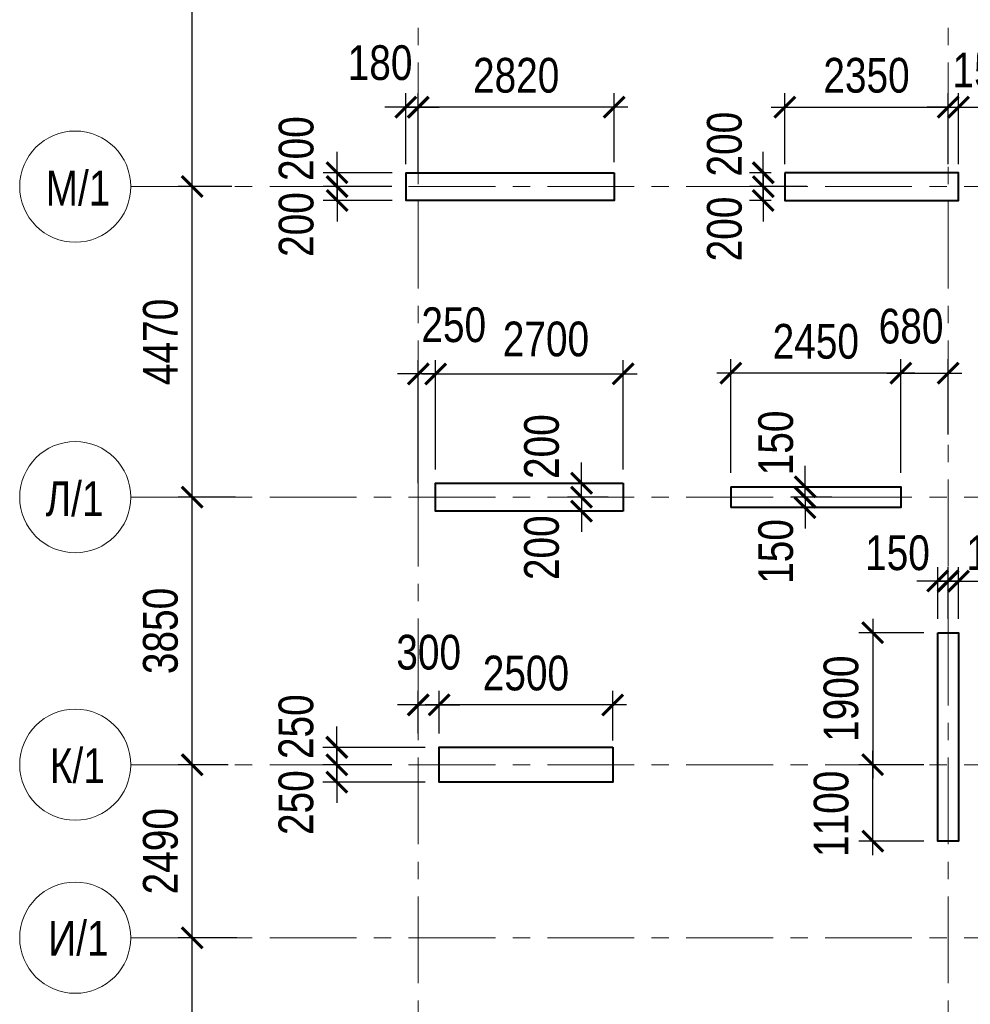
# Model space of a CAD drawing. Header units: inches. Extents: x -7172153 to -7050982, y 6177127 to 6261127.
# Tile 8 of 15: x -7157162 to -7143472, y 6231900 to 6246070. Entities that reach past the tile are written whole.
import ezdxf

# ---------------------------------------------------------------- set-up
doc = ezdxf.new("R2010")
doc.units = ezdxf.units.IN
doc.header["$LTSCALE"] = 1000
doc.header["$MEASUREMENT"] = 0
doc.linetypes.add('CENTER', pattern=[2, 1.25, -0.25, 0.25, -0.25])
for name, color, linetype, lineweight in [('СК-040-С(тены)', 12, 'Continuous', 40), ('СК-043-С-ПИЛОНЫ', 5, 'Continuous', 40), ('СК-100-О(си)', 7, 'CENTER', 15), ('СК-110-О-РАЗМЕРЫ', 7, 'Continuous', 15), ('СК-400-Т(екст)', 7, 'Continuous', 20)]:
    doc.layers.add(name, color=color, linetype=linetype, lineweight=lineweight)
doc.styles.add('RUSS', font='arial.ttf', dxfattribs={"width": 0.8})
doc.dimstyles.new('100-200', dxfattribs={"dimscale": 0, "dimtxt": 500, "dimasz": 300, "dimexe": 200, "dimexo": 200, "dimgap": 200, "dimtad": 1, "dimdec": 0, "dimzin": 0, "dimdsep": 46, "dimtxsty": 'RUSS', "dimblk": 'ARCHTICK', "dimcen": 0.096, "dimdle": 200, "dimclrd": 7, "dimclre": 7, "dimclrt": 256, "dimadec": 0, "dimazin": 0, "dimtfac": 1, "dimtdec": 0, "dimtmove": 2, "dimatfit": 3, "dimldrblk": 'OBLIQUE', "dimfxl": 1, "dimtolj": 1, "dimtzin": 0, "dimarcsym": 0})

# ---------------------------------------------------------------- blocks, each defined once
blk = doc.blocks.new('_ArchTick')
at = {"color": 0, "linetype": 'ByBlock', "const_width": 0.15}
blk.add_lwpolyline([(-0.5, -0.5), (0.5, 0.5)], dxfattribs=at)
blk = doc.blocks.new('*D21')
at = {"layer": 'Defpoints', "color": 0, "transparency": 16777216}
for p in [(-7154678, 6239198), (-7153854, 6239198), (-7154290, 6235348)]:
    blk.add_point(p, dxfattribs=at)
at = {"layer": 'СК-110-О-РАЗМЕРЫ', "color": 7, "lineweight": -2, "transparency": 16777216}
for p, q in [((-7154678, 6235148), (-7154678, 6239398)), ((-7154054, 6239198), (-7154878, 6239198)), ((-7154490, 6235348), (-7154878, 6235348))]:
    blk.add_line(p, q, dxfattribs=at)
at = {"layer": 'СК-110-О-РАЗМЕРЫ', "color": 7, "lineweight": -2, "transparency": 16777216, "xscale": 300, "yscale": 300, "zscale": 300}
for p, rotation in [((-7154678, 6239198), 90), ((-7154678, 6235348), 270)]:
    blk.add_blockref('_ArchTick', p, dxfattribs=dict(at, rotation=rotation))
at = {"layer": 'СК-110-О-РАЗМЕРЫ', "transparency": 16777216, "insert": (-7155133, 6237273), "char_height": 500, "attachment_point": 5, "rotation": 90, "style": 'RUSS'}
blk.add_mtext('\\A1;3850', dxfattribs=at)
blk = doc.blocks.new('_Oblique')
at = {"color": 0, "linetype": 'ByBlock', "lineweight": -2}
blk.add_line((-0.5, -0.5), (0.5, 0.5), dxfattribs=at)
blk = doc.blocks.new('*D22')
at = {"layer": 'Defpoints', "color": 0, "transparency": 16777216}
for p in [(-7154678, 6243668), (-7153908, 6243668), (-7154236, 6239198)]:
    blk.add_point(p, dxfattribs=at)
at = {"layer": 'СК-110-О-РАЗМЕРЫ', "color": 7, "lineweight": -2, "transparency": 16777216}
for p, q in [((-7154678, 6238998), (-7154678, 6243868)), ((-7154108, 6243668), (-7154878, 6243668)), ((-7154436, 6239198), (-7154878, 6239198))]:
    blk.add_line(p, q, dxfattribs=at)
at = {"layer": 'СК-110-О-РАЗМЕРЫ', "color": 7, "lineweight": -2, "transparency": 16777216, "xscale": 300, "yscale": 300, "zscale": 300}
for p, rotation in [((-7154678, 6243668), 90), ((-7154678, 6239198), 270)]:
    blk.add_blockref('_ArchTick', p, dxfattribs=dict(at, rotation=rotation))
at = {"layer": 'СК-110-О-РАЗМЕРЫ', "transparency": 16777216, "insert": (-7155133, 6241433), "char_height": 500, "attachment_point": 5, "rotation": 90, "style": 'RUSS'}
blk.add_mtext('\\A1;4470', dxfattribs=at)
blk = doc.blocks.new('*D23')
at = {"layer": 'Defpoints', "color": 0, "transparency": 16777216}
for p in [(-7154678, 6250368), (-7153984, 6250368), (-7154210, 6243668)]:
    blk.add_point(p, dxfattribs=at)
at = {"layer": 'СК-110-О-РАЗМЕРЫ', "color": 7, "lineweight": -2, "transparency": 16777216}
for p, q in [((-7154678, 6243468), (-7154678, 6250568)), ((-7154184, 6250368), (-7154878, 6250368)), ((-7154410, 6243668), (-7154878, 6243668))]:
    blk.add_line(p, q, dxfattribs=at)
at = {"layer": 'СК-110-О-РАЗМЕРЫ', "color": 7, "lineweight": -2, "transparency": 16777216, "xscale": 300, "yscale": 300, "zscale": 300}
for p, rotation in [((-7154678, 6250368), 90), ((-7154678, 6243668), 270)]:
    blk.add_blockref('_ArchTick', p, dxfattribs=dict(at, rotation=rotation))
at = {"layer": 'СК-110-О-РАЗМЕРЫ', "transparency": 16777216, "insert": (-7155133, 6247018), "char_height": 500, "attachment_point": 5, "rotation": 90, "style": 'RUSS'}
blk.add_mtext('\\A1;6700', dxfattribs=at)
blk = doc.blocks.new('*D15')
at = {"layer": 'Defpoints', "color": 0, "transparency": 16777216}
for p in [(-7154678, 6235348), (-7153962, 6235348), (-7154244, 6232858)]:
    blk.add_point(p, dxfattribs=at)
at = {"layer": 'СК-110-О-РАЗМЕРЫ', "color": 7, "lineweight": -2, "transparency": 16777216}
for p, q in [((-7154678, 6232658), (-7154678, 6235548)), ((-7154162, 6235348), (-7154878, 6235348)), ((-7154444, 6232858), (-7154878, 6232858))]:
    blk.add_line(p, q, dxfattribs=at)
at = {"layer": 'СК-110-О-РАЗМЕРЫ', "color": 7, "lineweight": -2, "transparency": 16777216, "xscale": 300, "yscale": 300, "zscale": 300}
for p, rotation in [((-7154678, 6235348), 90), ((-7154678, 6232858), 270)]:
    blk.add_blockref('_ArchTick', p, dxfattribs=dict(at, rotation=rotation))
at = {"layer": 'СК-110-О-РАЗМЕРЫ', "transparency": 16777216, "insert": (-7155133, 6234103), "char_height": 500, "attachment_point": 5, "rotation": 90, "style": 'RUSS'}
blk.add_mtext('\\A1;2490', dxfattribs=at)
blk = doc.blocks.new('*D17')
at = {"layer": 'Defpoints', "color": 0, "transparency": 16777216}
for p in [(-7154678, 6232858), (-7153833, 6232858), (-7154412, 6227738)]:
    blk.add_point(p, dxfattribs=at)
at = {"layer": 'СК-110-О-РАЗМЕРЫ', "color": 7, "lineweight": -2, "transparency": 16777216}
for p, q in [((-7154678, 6227538), (-7154678, 6233058)), ((-7154033, 6232858), (-7154878, 6232858)), ((-7154612, 6227738), (-7154878, 6227738))]:
    blk.add_line(p, q, dxfattribs=at)
at = {"layer": 'СК-110-О-РАЗМЕРЫ', "color": 7, "lineweight": -2, "transparency": 16777216, "xscale": 300, "yscale": 300, "zscale": 300}
for p, rotation in [((-7154678, 6232858), 90), ((-7154678, 6227738), 270)]:
    blk.add_blockref('_ArchTick', p, dxfattribs=dict(at, rotation=rotation))
at = {"layer": 'СК-110-О-РАЗМЕРЫ', "transparency": 16777216, "insert": (-7155133, 6230298), "char_height": 500, "attachment_point": 5, "rotation": 90, "style": 'RUSS'}
blk.add_mtext('\\A1;5120', dxfattribs=at)
blk = doc.blocks.new('*D34')
at = {"layer": 'Defpoints', "color": 0, "transparency": 16777216}
for p in [(-7145268, 6239198), (-7145852, 6239048), (-7145268, 6239048)]:
    blk.add_point(p, dxfattribs=at)
at = {"layer": 'СК-400-Т(екст)', "color": 7, "lineweight": -2, "transparency": 16777216}
for p, q in [((-7145852, 6239198), (-7145852, 6239498)), ((-7145468, 6239198), (-7146052, 6239198)), ((-7145852, 6239198), (-7145852, 6239048)), ((-7145468, 6239048), (-7146052, 6239048)), ((-7145852, 6239048), (-7145852, 6238748))]:
    blk.add_line(p, q, dxfattribs=at)
at = {"layer": 'СК-400-Т(екст)', "color": 7, "lineweight": -2, "transparency": 16777216, "xscale": 300, "yscale": 300, "zscale": 300}
for p, rotation in [((-7145852, 6239198), 270), ((-7145852, 6239048), 90)]:
    blk.add_blockref('_ArchTick', p, dxfattribs=dict(at, rotation=rotation))
at = {"layer": 'СК-400-Т(екст)', "transparency": 16777216, "insert": (-7146272, 6238417), "char_height": 500, "attachment_point": 5, "rotation": 90, "style": 'RUSS'}
blk.add_mtext('\\A1;150', dxfattribs=at)
blk = doc.blocks.new('*D35')
at = {"layer": 'Defpoints', "color": 0, "transparency": 16777216}
for p in [(-7143792, 6240983), (-7144472, 6240052), (-7143792, 6239902)]:
    blk.add_point(p, dxfattribs=at)
at = {"layer": 'СК-110-О-РАЗМЕРЫ', "color": 7, "lineweight": -2, "transparency": 16777216}
for p, q in [((-7144472, 6240252), (-7144472, 6241183)), ((-7143792, 6240102), (-7143792, 6241183)), ((-7144672, 6240983), (-7143592, 6240983))]:
    blk.add_line(p, q, dxfattribs=at)
at = {"layer": 'СК-110-О-РАЗМЕРЫ', "color": 7, "lineweight": -2, "transparency": 16777216, "xscale": 300, "yscale": 300, "zscale": 300, "rotation": 180}
blk.add_blockref('_ArchTick', (-7144472, 6240983), dxfattribs=at)
at = {"layer": 'СК-110-О-РАЗМЕРЫ', "color": 7, "lineweight": -2, "transparency": 16777216, "xscale": 300, "yscale": 300, "zscale": 300}
blk.add_blockref('_ArchTick', (-7143792, 6240983), dxfattribs=at)
at = {"layer": 'СК-110-О-РАЗМЕРЫ', "transparency": 16777216, "insert": (-7144325, 6241657), "char_height": 500, "attachment_point": 5, "style": 'RUSS'}
blk.add_mtext('\\A1;680', dxfattribs=at)
blk = doc.blocks.new('*D36')
at = {"layer": 'Defpoints', "color": 0, "transparency": 16777216}
for p in [(-7145852, 6239348), (-7145268, 6239348), (-7145268, 6239198)]:
    blk.add_point(p, dxfattribs=at)
at = {"layer": 'СК-400-Т(екст)', "color": 7, "lineweight": -2, "transparency": 16777216}
for p, q in [((-7145852, 6239348), (-7145852, 6239648)), ((-7145468, 6239348), (-7146052, 6239348)), ((-7145852, 6239198), (-7145852, 6239348)), ((-7145468, 6239198), (-7146052, 6239198)), ((-7145852, 6239198), (-7145852, 6238898))]:
    blk.add_line(p, q, dxfattribs=at)
at = {"layer": 'СК-400-Т(екст)', "color": 7, "lineweight": -2, "transparency": 16777216, "xscale": 300, "yscale": 300, "zscale": 300}
for p, rotation in [((-7145852, 6239348), 270), ((-7145852, 6239198), 90)]:
    blk.add_blockref('_ArchTick', p, dxfattribs=dict(at, rotation=rotation))
at = {"layer": 'СК-400-Т(екст)', "transparency": 16777216, "insert": (-7146272, 6239979), "char_height": 500, "attachment_point": 5, "rotation": 90, "style": 'RUSS'}
blk.add_mtext('\\A1;150', dxfattribs=at)
blk = doc.blocks.new('*D37')
at = {"layer": 'Defpoints', "color": 0, "transparency": 16777216}
for p in [(-7143792, 6244812), (-7143792, 6244812), (-7146142, 6243793)]:
    blk.add_point(p, dxfattribs=at)
at = {"layer": 'СК-110-О-РАЗМЕРЫ', "color": 7, "lineweight": -2, "transparency": 16777216}
for p, q in [((-7146142, 6243993), (-7146142, 6245012)), ((-7146342, 6244812), (-7143592, 6244812))]:
    blk.add_line(p, q, dxfattribs=at)
at = {"layer": 'СК-110-О-РАЗМЕРЫ', "color": 7, "lineweight": -2, "transparency": 16777216, "xscale": 300, "yscale": 300, "zscale": 300, "rotation": 180}
blk.add_blockref('_ArchTick', (-7146142, 6244812), dxfattribs=at)
at = {"layer": 'СК-110-О-РАЗМЕРЫ', "color": 7, "lineweight": -2, "transparency": 16777216, "xscale": 300, "yscale": 300, "zscale": 300}
blk.add_blockref('_ArchTick', (-7143792, 6244812), dxfattribs=at)
at = {"layer": 'СК-110-О-РАЗМЕРЫ', "transparency": 16777216, "insert": (-7144967, 6245267), "char_height": 500, "attachment_point": 5, "style": 'RUSS'}
blk.add_mtext('\\A1;2350', dxfattribs=at)
blk = doc.blocks.new('*D38')
at = {"layer": 'Defpoints', "color": 0, "transparency": 16777216}
for p in [(-7143642, 6244811), (-7143792, 6243793), (-7143642, 6243793)]:
    blk.add_point(p, dxfattribs=at)
at = {"layer": 'СК-110-О-РАЗМЕРЫ', "color": 7, "lineweight": -2, "transparency": 16777216}
for p, q in [((-7143792, 6243993), (-7143792, 6245011)), ((-7143642, 6243993), (-7143642, 6245011)), ((-7143792, 6244811), (-7144092, 6244811)), ((-7143792, 6244811), (-7143642, 6244811)), ((-7143642, 6244811), (-7143342, 6244811))]:
    blk.add_line(p, q, dxfattribs=at)
at = {"layer": 'СК-110-О-РАЗМЕРЫ', "color": 7, "lineweight": -2, "transparency": 16777216, "xscale": 300, "yscale": 300, "zscale": 300}
blk.add_blockref('_ArchTick', (-7143792, 6244811), dxfattribs=at)
at = {"layer": 'СК-110-О-РАЗМЕРЫ', "color": 7, "lineweight": -2, "transparency": 16777216, "xscale": 300, "yscale": 300, "zscale": 300, "rotation": 180}
blk.add_blockref('_ArchTick', (-7143642, 6244811), dxfattribs=at)
at = {"layer": 'СК-110-О-РАЗМЕРЫ', "transparency": 16777216, "insert": (-7143263, 6245341), "char_height": 500, "attachment_point": 5, "style": 'RUSS'}
blk.add_mtext('\\A1;150', dxfattribs=at)
blk = doc.blocks.new('*D39')
at = {"layer": 'Defpoints', "color": 0, "transparency": 16777216}
for p in [(-7146142, 6243868), (-7146454, 6243668), (-7145627, 6243668)]:
    blk.add_point(p, dxfattribs=at)
at = {"layer": 'СК-110-О-РАЗМЕРЫ', "color": 7, "lineweight": -2, "transparency": 16777216}
for p, q in [((-7146454, 6243868), (-7146454, 6244168)), ((-7146342, 6243868), (-7146654, 6243868)), ((-7146454, 6243868), (-7146454, 6243668)), ((-7145827, 6243668), (-7146654, 6243668)), ((-7146454, 6243668), (-7146454, 6243368))]:
    blk.add_line(p, q, dxfattribs=at)
at = {"layer": 'СК-110-О-РАЗМЕРЫ', "color": 7, "lineweight": -2, "transparency": 16777216, "xscale": 300, "yscale": 300, "zscale": 300}
for p, rotation in [((-7146454, 6243868), 270), ((-7146454, 6243668), 90)]:
    blk.add_blockref('_ArchTick', p, dxfattribs=dict(at, rotation=rotation))
at = {"layer": 'СК-110-О-РАЗМЕРЫ', "transparency": 16777216, "insert": (-7147011, 6244279), "char_height": 500, "attachment_point": 5, "rotation": 90, "style": 'RUSS'}
blk.add_mtext('\\A1;200', dxfattribs=at)
blk = doc.blocks.new('*D40')
at = {"layer": 'Defpoints', "color": 0, "transparency": 16777216}
for p in [(-7146454, 6243668), (-7145627, 6243668), (-7146142, 6243468)]:
    blk.add_point(p, dxfattribs=at)
at = {"layer": 'СК-110-О-РАЗМЕРЫ', "color": 7, "lineweight": -2, "transparency": 16777216}
for p, q in [((-7146454, 6243668), (-7146454, 6243968)), ((-7145827, 6243668), (-7146654, 6243668)), ((-7146454, 6243468), (-7146454, 6243668)), ((-7146342, 6243468), (-7146654, 6243468)), ((-7146454, 6243468), (-7146454, 6243168))]:
    blk.add_line(p, q, dxfattribs=at)
at = {"layer": 'СК-110-О-РАЗМЕРЫ', "color": 7, "lineweight": -2, "transparency": 16777216, "xscale": 300, "yscale": 300, "zscale": 300}
for p, rotation in [((-7146454, 6243668), 270), ((-7146454, 6243468), 90)]:
    blk.add_blockref('_ArchTick', p, dxfattribs=dict(at, rotation=rotation))
at = {"layer": 'СК-110-О-РАЗМЕРЫ', "transparency": 16777216, "insert": (-7147011, 6243058), "char_height": 500, "attachment_point": 5, "rotation": 90, "style": 'RUSS'}
blk.add_mtext('\\A1;200', dxfattribs=at)
blk = doc.blocks.new('*D41')
at = {"layer": 'Defpoints', "color": 0, "transparency": 16777216}
for p in [(-7143942, 6237248), (-7144877, 6235348), (-7143942, 6235348)]:
    blk.add_point(p, dxfattribs=at)
at = {"layer": 'СК-110-О-РАЗМЕРЫ', "color": 7, "lineweight": -2, "transparency": 16777216}
for p, q in [((-7144877, 6237448), (-7144877, 6235148)), ((-7144142, 6237248), (-7145077, 6237248)), ((-7144142, 6235348), (-7145077, 6235348))]:
    blk.add_line(p, q, dxfattribs=at)
at = {"layer": 'СК-110-О-РАЗМЕРЫ', "color": 7, "lineweight": -2, "transparency": 16777216, "xscale": 300, "yscale": 300, "zscale": 300}
for p, rotation in [((-7144877, 6237248), 90), ((-7144877, 6235348), 270)]:
    blk.add_blockref('_ArchTick', p, dxfattribs=dict(at, rotation=rotation))
at = {"layer": 'СК-110-О-РАЗМЕРЫ', "transparency": 16777216, "insert": (-7145332, 6236298), "char_height": 500, "attachment_point": 5, "rotation": 90, "style": 'RUSS'}
blk.add_mtext('\\A1;1900', dxfattribs=at)
blk = doc.blocks.new('*D42')
at = {"layer": 'Defpoints', "color": 0, "transparency": 16777216}
for p in [(-7144877, 6235348), (-7143942, 6235348), (-7143942, 6234248)]:
    blk.add_point(p, dxfattribs=at)
at = {"layer": 'СК-110-О-РАЗМЕРЫ', "color": 7, "lineweight": -2, "transparency": 16777216}
for p, q in [((-7144877, 6234048), (-7144877, 6235548)), ((-7144142, 6235348), (-7145077, 6235348)), ((-7144142, 6234248), (-7145077, 6234248))]:
    blk.add_line(p, q, dxfattribs=at)
at = {"layer": 'СК-110-О-РАЗМЕРЫ', "color": 7, "lineweight": -2, "transparency": 16777216, "xscale": 300, "yscale": 300, "zscale": 300}
for p, rotation in [((-7144877, 6235348), 90), ((-7144877, 6234248), 270)]:
    blk.add_blockref('_ArchTick', p, dxfattribs=dict(at, rotation=rotation))
at = {"layer": 'СК-110-О-РАЗМЕРЫ', "transparency": 16777216, "insert": (-7145474, 6234641), "char_height": 500, "attachment_point": 5, "rotation": 90, "style": 'RUSS'}
blk.add_mtext('\\A1;1100', dxfattribs=at)
blk = doc.blocks.new('*D55')
at = {"layer": 'Defpoints', "color": 0, "transparency": 16777216}
for p in [(-7151122, 6236209), (-7151122, 6235598), (-7148622, 6235498)]:
    blk.add_point(p, dxfattribs=at)
at = {"layer": 'СК-110-О-РАЗМЕРЫ', "color": 7, "lineweight": -2, "transparency": 16777216}
for p, q in [((-7151122, 6235798), (-7151122, 6236409)), ((-7148622, 6235698), (-7148622, 6236409)), ((-7148422, 6236209), (-7151322, 6236209))]:
    blk.add_line(p, q, dxfattribs=at)
at = {"layer": 'СК-110-О-РАЗМЕРЫ', "color": 7, "lineweight": -2, "transparency": 16777216, "xscale": 300, "yscale": 300, "zscale": 300, "rotation": 180}
blk.add_blockref('_ArchTick', (-7151122, 6236209), dxfattribs=at)
at = {"layer": 'СК-110-О-РАЗМЕРЫ', "color": 7, "lineweight": -2, "transparency": 16777216, "xscale": 300, "yscale": 300, "zscale": 300}
blk.add_blockref('_ArchTick', (-7148622, 6236209), dxfattribs=at)
at = {"layer": 'СК-110-О-РАЗМЕРЫ', "transparency": 16777216, "insert": (-7149872, 6236664), "char_height": 500, "attachment_point": 5, "style": 'RUSS'}
blk.add_mtext('\\A1;2500', dxfattribs=at)
blk = doc.blocks.new('*D83')
at = {"layer": 'Defpoints', "color": 0, "transparency": 16777216}
for p in [(-7151122, 6235598), (-7152595, 6235348), (-7151602, 6235348)]:
    blk.add_point(p, dxfattribs=at)
at = {"layer": 'СК-110-О-РАЗМЕРЫ', "color": 7, "lineweight": -2, "transparency": 16777216}
for p, q in [((-7152595, 6235598), (-7152595, 6235898)), ((-7151322, 6235598), (-7152795, 6235598)), ((-7152595, 6235598), (-7152595, 6235348)), ((-7151802, 6235348), (-7152795, 6235348)), ((-7152595, 6235348), (-7152595, 6235048))]:
    blk.add_line(p, q, dxfattribs=at)
at = {"layer": 'СК-110-О-РАЗМЕРЫ', "color": 7, "lineweight": -2, "transparency": 16777216, "xscale": 300, "yscale": 300, "zscale": 300}
for p, rotation in [((-7152595, 6235598), 270), ((-7152595, 6235348), 90)]:
    blk.add_blockref('_ArchTick', p, dxfattribs=dict(at, rotation=rotation))
at = {"layer": 'СК-110-О-РАЗМЕРЫ', "transparency": 16777216, "insert": (-7153181, 6235895), "char_height": 500, "attachment_point": 5, "rotation": 90, "style": 'RUSS'}
blk.add_mtext('\\A1;250', dxfattribs=at)
blk = doc.blocks.new('*D84')
at = {"layer": 'Defpoints', "color": 0, "transparency": 16777216}
for p in [(-7152595, 6235348), (-7151602, 6235348), (-7151121, 6235098)]:
    blk.add_point(p, dxfattribs=at)
at = {"layer": 'СК-110-О-РАЗМЕРЫ', "color": 7, "lineweight": -2, "transparency": 16777216}
for p, q in [((-7152595, 6235348), (-7152595, 6235648)), ((-7151802, 6235348), (-7152795, 6235348)), ((-7152595, 6235098), (-7152595, 6235348)), ((-7151321, 6235098), (-7152795, 6235098)), ((-7152595, 6235098), (-7152595, 6234798))]:
    blk.add_line(p, q, dxfattribs=at)
at = {"layer": 'СК-110-О-РАЗМЕРЫ', "color": 7, "lineweight": -2, "transparency": 16777216, "xscale": 300, "yscale": 300, "zscale": 300}
for p, rotation in [((-7152595, 6235348), 270), ((-7152595, 6235098), 90)]:
    blk.add_blockref('_ArchTick', p, dxfattribs=dict(at, rotation=rotation))
at = {"layer": 'СК-110-О-РАЗМЕРЫ', "transparency": 16777216, "insert": (-7153181, 6234802), "char_height": 500, "attachment_point": 5, "rotation": 90, "style": 'RUSS'}
blk.add_mtext('\\A1;250', dxfattribs=at)
blk = doc.blocks.new('*D85')
at = {"layer": 'Defpoints', "color": 0, "transparency": 16777216}
for p in [(-7151422, 6240972), (-7151172, 6239398), (-7151422, 6239198)]:
    blk.add_point(p, dxfattribs=at)
at = {"layer": 'СК-110-О-РАЗМЕРЫ', "color": 7, "lineweight": -2, "transparency": 16777216}
for p, q in [((-7151422, 6239398), (-7151422, 6241172)), ((-7151172, 6239598), (-7151172, 6241172)), ((-7151422, 6240972), (-7151722, 6240972)), ((-7151172, 6240972), (-7151422, 6240972)), ((-7151172, 6240972), (-7150872, 6240972))]:
    blk.add_line(p, q, dxfattribs=at)
at = {"layer": 'СК-110-О-РАЗМЕРЫ', "color": 7, "lineweight": -2, "transparency": 16777216, "xscale": 300, "yscale": 300, "zscale": 300}
blk.add_blockref('_ArchTick', (-7151422, 6240972), dxfattribs=at)
at = {"layer": 'СК-110-О-РАЗМЕРЫ', "color": 7, "lineweight": -2, "transparency": 16777216, "xscale": 300, "yscale": 300, "zscale": 300, "rotation": 180}
blk.add_blockref('_ArchTick', (-7151172, 6240972), dxfattribs=at)
at = {"layer": 'СК-110-О-РАЗМЕРЫ', "transparency": 16777216, "insert": (-7150911, 6241677), "char_height": 500, "attachment_point": 5, "style": 'RUSS'}
blk.add_mtext('\\A1;250', dxfattribs=at)
blk = doc.blocks.new('*D86')
at = {"layer": 'Defpoints', "color": 0, "transparency": 16777216}
for p in [(-7151599, 6243868), (-7152591, 6243668), (-7151602, 6243668)]:
    blk.add_point(p, dxfattribs=at)
at = {"layer": 'СК-110-О-РАЗМЕРЫ', "color": 7, "lineweight": -2, "transparency": 16777216}
for p, q in [((-7152591, 6243868), (-7152591, 6244168)), ((-7151799, 6243868), (-7152791, 6243868)), ((-7152591, 6243868), (-7152591, 6243668)), ((-7151802, 6243668), (-7152791, 6243668)), ((-7152591, 6243668), (-7152591, 6243368))]:
    blk.add_line(p, q, dxfattribs=at)
at = {"layer": 'СК-110-О-РАЗМЕРЫ', "color": 7, "lineweight": -2, "transparency": 16777216, "xscale": 300, "yscale": 300, "zscale": 300}
for p, rotation in [((-7152591, 6243868), 270), ((-7152591, 6243668), 90)]:
    blk.add_blockref('_ArchTick', p, dxfattribs=dict(at, rotation=rotation))
at = {"layer": 'СК-110-О-РАЗМЕРЫ', "transparency": 16777216, "insert": (-7153178, 6244215), "char_height": 500, "attachment_point": 5, "rotation": 90, "style": 'RUSS'}
blk.add_mtext('\\A1;200', dxfattribs=at)
blk = doc.blocks.new('*D87')
at = {"layer": 'Defpoints', "color": 0, "transparency": 16777216}
for p in [(-7152591, 6243668), (-7151602, 6243668), (-7151597, 6243468)]:
    blk.add_point(p, dxfattribs=at)
at = {"layer": 'СК-110-О-РАЗМЕРЫ', "color": 7, "lineweight": -2, "transparency": 16777216}
for p, q in [((-7152591, 6243668), (-7152591, 6243968)), ((-7151802, 6243668), (-7152791, 6243668)), ((-7152591, 6243468), (-7152591, 6243668)), ((-7151797, 6243468), (-7152791, 6243468)), ((-7152591, 6243468), (-7152591, 6243168))]:
    blk.add_line(p, q, dxfattribs=at)
at = {"layer": 'СК-110-О-РАЗМЕРЫ', "color": 7, "lineweight": -2, "transparency": 16777216, "xscale": 300, "yscale": 300, "zscale": 300}
for p, rotation in [((-7152591, 6243668), 270), ((-7152591, 6243468), 90)]:
    blk.add_blockref('_ArchTick', p, dxfattribs=dict(at, rotation=rotation))
at = {"layer": 'СК-110-О-РАЗМЕРЫ', "transparency": 16777216, "insert": (-7153178, 6243122), "char_height": 500, "attachment_point": 5, "rotation": 90, "style": 'RUSS'}
blk.add_mtext('\\A1;200', dxfattribs=at)
blk = doc.blocks.new('*D88')
at = {"layer": 'Defpoints', "color": 0, "transparency": 16777216}
for p in [(-7151422, 6244811), (-7148602, 6243818), (-7151422, 6243668)]:
    blk.add_point(p, dxfattribs=at)
at = {"layer": 'СК-110-О-РАЗМЕРЫ', "color": 7, "lineweight": -2, "transparency": 16777216}
for p, q in [((-7151422, 6243868), (-7151422, 6245011)), ((-7148602, 6244018), (-7148602, 6245011)), ((-7148402, 6244811), (-7151622, 6244811))]:
    blk.add_line(p, q, dxfattribs=at)
at = {"layer": 'СК-110-О-РАЗМЕРЫ', "color": 7, "lineweight": -2, "transparency": 16777216, "xscale": 300, "yscale": 300, "zscale": 300, "rotation": 180}
blk.add_blockref('_ArchTick', (-7151422, 6244811), dxfattribs=at)
at = {"layer": 'СК-110-О-РАЗМЕРЫ', "color": 7, "lineweight": -2, "transparency": 16777216, "xscale": 300, "yscale": 300, "zscale": 300}
blk.add_blockref('_ArchTick', (-7148602, 6244811), dxfattribs=at)
at = {"layer": 'СК-110-О-РАЗМЕРЫ', "transparency": 16777216, "insert": (-7150012, 6245267), "char_height": 500, "attachment_point": 5, "style": 'RUSS'}
blk.add_mtext('\\A1;2820', dxfattribs=at)
blk = doc.blocks.new('*D89')
at = {"layer": 'Defpoints', "color": 0, "transparency": 16777216}
for p in [(-7151422, 6244811), (-7151602, 6243793), (-7151422, 6243668)]:
    blk.add_point(p, dxfattribs=at)
at = {"layer": 'СК-110-О-РАЗМЕРЫ', "color": 7, "lineweight": -2, "transparency": 16777216}
for p, q in [((-7151602, 6243993), (-7151602, 6245011)), ((-7151422, 6243868), (-7151422, 6245011)), ((-7151602, 6244811), (-7151902, 6244811)), ((-7151602, 6244811), (-7151422, 6244811)), ((-7151422, 6244811), (-7151122, 6244811))]:
    blk.add_line(p, q, dxfattribs=at)
at = {"layer": 'СК-110-О-РАЗМЕРЫ', "color": 7, "lineweight": -2, "transparency": 16777216, "xscale": 300, "yscale": 300, "zscale": 300}
blk.add_blockref('_ArchTick', (-7151602, 6244811), dxfattribs=at)
at = {"layer": 'СК-110-О-РАЗМЕРЫ', "color": 7, "lineweight": -2, "transparency": 16777216, "xscale": 300, "yscale": 300, "zscale": 300, "rotation": 180}
blk.add_blockref('_ArchTick', (-7151422, 6244811), dxfattribs=at)
at = {"layer": 'СК-110-О-РАЗМЕРЫ', "transparency": 16777216, "insert": (-7151972, 6245449), "char_height": 500, "attachment_point": 5, "style": 'RUSS'}
blk.add_mtext('\\A1;180', dxfattribs=at)
blk = doc.blocks.new('*D90')
at = {"layer": 'Defpoints', "color": 0, "transparency": 16777216}
for p in [(-7143792, 6237991), (-7143942, 6237248), (-7143792, 6237248)]:
    blk.add_point(p, dxfattribs=at)
at = {"layer": 'СК-110-О-РАЗМЕРЫ', "color": 7, "lineweight": -2, "transparency": 16777216}
for p, q in [((-7143942, 6237448), (-7143942, 6238191)), ((-7143792, 6237448), (-7143792, 6238191)), ((-7143942, 6237991), (-7144242, 6237991)), ((-7143942, 6237991), (-7143792, 6237991)), ((-7143792, 6237991), (-7143492, 6237991))]:
    blk.add_line(p, q, dxfattribs=at)
at = {"layer": 'СК-110-О-РАЗМЕРЫ', "color": 7, "lineweight": -2, "transparency": 16777216, "xscale": 300, "yscale": 300, "zscale": 300}
blk.add_blockref('_ArchTick', (-7143942, 6237991), dxfattribs=at)
at = {"layer": 'СК-110-О-РАЗМЕРЫ', "color": 7, "lineweight": -2, "transparency": 16777216, "xscale": 300, "yscale": 300, "zscale": 300, "rotation": 180}
blk.add_blockref('_ArchTick', (-7143792, 6237991), dxfattribs=at)
at = {"layer": 'СК-110-О-РАЗМЕРЫ', "transparency": 16777216, "insert": (-7144521, 6238395), "char_height": 500, "attachment_point": 5, "style": 'RUSS'}
blk.add_mtext('\\A1;150', dxfattribs=at)
blk = doc.blocks.new('*D91')
at = {"layer": 'Defpoints', "color": 0, "transparency": 16777216}
for p in [(-7143792, 6237991), (-7143792, 6237248), (-7143642, 6237248)]:
    blk.add_point(p, dxfattribs=at)
at = {"layer": 'СК-110-О-РАЗМЕРЫ', "color": 7, "lineweight": -2, "transparency": 16777216}
for p, q in [((-7143792, 6237448), (-7143792, 6238191)), ((-7143642, 6237448), (-7143642, 6238191)), ((-7143792, 6237991), (-7144092, 6237991)), ((-7143642, 6237991), (-7143792, 6237991)), ((-7143642, 6237991), (-7143342, 6237991))]:
    blk.add_line(p, q, dxfattribs=at)
at = {"layer": 'СК-110-О-РАЗМЕРЫ', "color": 7, "lineweight": -2, "transparency": 16777216, "xscale": 300, "yscale": 300, "zscale": 300}
blk.add_blockref('_ArchTick', (-7143792, 6237991), dxfattribs=at)
at = {"layer": 'СК-110-О-РАЗМЕРЫ', "color": 7, "lineweight": -2, "transparency": 16777216, "xscale": 300, "yscale": 300, "zscale": 300, "rotation": 180}
blk.add_blockref('_ArchTick', (-7143642, 6237991), dxfattribs=at)
at = {"layer": 'СК-110-О-РАЗМЕРЫ', "transparency": 16777216, "insert": (-7143062, 6238395), "char_height": 500, "attachment_point": 5, "style": 'RUSS'}
blk.add_mtext('\\A1;150', dxfattribs=at)
blk = doc.blocks.new('*D159')
at = {"layer": 'Defpoints', "color": 0, "transparency": 16777216}
for p in [(-7151122, 6236209), (-7151422, 6235598), (-7151122, 6235598)]:
    blk.add_point(p, dxfattribs=at)
at = {"layer": 'СК-110-О-РАЗМЕРЫ', "color": 7, "lineweight": -2, "transparency": 16777216}
for p, q in [((-7151422, 6235798), (-7151422, 6236409)), ((-7151122, 6235798), (-7151122, 6236409)), ((-7151422, 6236209), (-7151722, 6236209)), ((-7151422, 6236209), (-7151122, 6236209)), ((-7151122, 6236209), (-7150822, 6236209))]:
    blk.add_line(p, q, dxfattribs=at)
at = {"layer": 'СК-110-О-РАЗМЕРЫ', "color": 7, "lineweight": -2, "transparency": 16777216, "xscale": 300, "yscale": 300, "zscale": 300}
blk.add_blockref('_ArchTick', (-7151422, 6236209), dxfattribs=at)
at = {"layer": 'СК-110-О-РАЗМЕРЫ', "color": 7, "lineweight": -2, "transparency": 16777216, "xscale": 300, "yscale": 300, "zscale": 300, "rotation": 180}
blk.add_blockref('_ArchTick', (-7151122, 6236209), dxfattribs=at)
at = {"layer": 'СК-110-О-РАЗМЕРЫ', "transparency": 16777216, "insert": (-7151272, 6236964), "char_height": 500, "attachment_point": 5, "style": 'RUSS'}
blk.add_mtext('\\A1;300', dxfattribs=at)
blk = doc.blocks.new('*D163')
at = {"layer": 'Defpoints', "color": 0, "transparency": 16777216}
for p in [(-7149071, 6239398), (-7148486, 6239398), (-7148486, 6239198)]:
    blk.add_point(p, dxfattribs=at)
at = {"layer": 'СК-400-Т(екст)', "color": 7, "lineweight": -2, "transparency": 16777216}
for p, q in [((-7149071, 6239398), (-7149071, 6239698)), ((-7148686, 6239398), (-7149271, 6239398)), ((-7149071, 6239198), (-7149071, 6239398)), ((-7148686, 6239198), (-7149271, 6239198)), ((-7149071, 6239198), (-7149071, 6238898))]:
    blk.add_line(p, q, dxfattribs=at)
at = {"layer": 'СК-400-Т(екст)', "color": 7, "lineweight": -2, "transparency": 16777216, "xscale": 300, "yscale": 300, "zscale": 300}
for p, rotation in [((-7149071, 6239398), 270), ((-7149071, 6239198), 90)]:
    blk.add_blockref('_ArchTick', p, dxfattribs=dict(at, rotation=rotation))
at = {"layer": 'СК-400-Т(екст)', "transparency": 16777216, "insert": (-7149644, 6239926), "char_height": 500, "attachment_point": 5, "rotation": 90, "style": 'RUSS'}
blk.add_mtext('\\A1;200', dxfattribs=at)
blk = doc.blocks.new('*D164')
at = {"layer": 'Defpoints', "color": 0, "transparency": 16777216}
for p in [(-7148486, 6239198), (-7149071, 6238998), (-7148486, 6238998)]:
    blk.add_point(p, dxfattribs=at)
at = {"layer": 'СК-400-Т(екст)', "color": 7, "lineweight": -2, "transparency": 16777216}
for p, q in [((-7149071, 6239198), (-7149071, 6239498)), ((-7148686, 6239198), (-7149271, 6239198)), ((-7149071, 6239198), (-7149071, 6238998)), ((-7148686, 6238998), (-7149271, 6238998)), ((-7149071, 6238998), (-7149071, 6238698))]:
    blk.add_line(p, q, dxfattribs=at)
at = {"layer": 'СК-400-Т(екст)', "color": 7, "lineweight": -2, "transparency": 16777216, "xscale": 300, "yscale": 300, "zscale": 300}
for p, rotation in [((-7149071, 6239198), 270), ((-7149071, 6238998), 90)]:
    blk.add_blockref('_ArchTick', p, dxfattribs=dict(at, rotation=rotation))
at = {"layer": 'СК-400-Т(екст)', "transparency": 16777216, "insert": (-7149644, 6238471), "char_height": 500, "attachment_point": 5, "rotation": 90, "style": 'RUSS'}
blk.add_mtext('\\A1;200', dxfattribs=at)
blk = doc.blocks.new('*D165')
at = {"layer": 'Defpoints', "color": 0, "transparency": 16777216}
for p in [(-7146922, 6240983), (-7146922, 6239348), (-7144472, 6239348)]:
    blk.add_point(p, dxfattribs=at)
at = {"layer": 'СК-110-О-РАЗМЕРЫ', "color": 7, "lineweight": -2, "transparency": 16777216}
for p, q in [((-7146922, 6239548), (-7146922, 6241183)), ((-7144472, 6239548), (-7144472, 6241183)), ((-7144272, 6240983), (-7147122, 6240983))]:
    blk.add_line(p, q, dxfattribs=at)
at = {"layer": 'СК-110-О-РАЗМЕРЫ', "color": 7, "lineweight": -2, "transparency": 16777216, "xscale": 300, "yscale": 300, "zscale": 300, "rotation": 180}
blk.add_blockref('_ArchTick', (-7146922, 6240983), dxfattribs=at)
at = {"layer": 'СК-110-О-РАЗМЕРЫ', "color": 7, "lineweight": -2, "transparency": 16777216, "xscale": 300, "yscale": 300, "zscale": 300}
blk.add_blockref('_ArchTick', (-7144472, 6240983), dxfattribs=at)
at = {"layer": 'СК-110-О-РАЗМЕРЫ', "transparency": 16777216, "insert": (-7145697, 6241438), "char_height": 500, "attachment_point": 5, "style": 'RUSS'}
blk.add_mtext('\\A1;2450', dxfattribs=at)
blk = doc.blocks.new('*D166')
at = {"layer": 'Defpoints', "color": 0, "transparency": 16777216}
for p in [(-7148472, 6240972), (-7151172, 6239398), (-7148472, 6239398)]:
    blk.add_point(p, dxfattribs=at)
at = {"layer": 'СК-110-О-РАЗМЕРЫ', "color": 7, "lineweight": -2, "transparency": 16777216}
for p, q in [((-7151172, 6239598), (-7151172, 6241172)), ((-7148472, 6239598), (-7148472, 6241172)), ((-7151372, 6240972), (-7148272, 6240972))]:
    blk.add_line(p, q, dxfattribs=at)
at = {"layer": 'СК-110-О-РАЗМЕРЫ', "color": 7, "lineweight": -2, "transparency": 16777216, "xscale": 300, "yscale": 300, "zscale": 300, "rotation": 180}
blk.add_blockref('_ArchTick', (-7151172, 6240972), dxfattribs=at)
at = {"layer": 'СК-110-О-РАЗМЕРЫ', "color": 7, "lineweight": -2, "transparency": 16777216, "xscale": 300, "yscale": 300, "zscale": 300}
blk.add_blockref('_ArchTick', (-7148472, 6240972), dxfattribs=at)
at = {"layer": 'СК-110-О-РАЗМЕРЫ', "transparency": 16777216, "insert": (-7149583, 6241472), "char_height": 500, "attachment_point": 5, "style": 'RUSS'}
blk.add_mtext('\\A1;2700', dxfattribs=at)

msp = doc.modelspace()

# ---------------------------------------------------------------- linework, layer by layer
at = {"layer": 'СК-040-С(тены)'}
for p, q in [((-7148471.5, 6239398.4), (-7148471.5, 6238998.4)), ((-7146921.5, 6239348.4), (-7146921.5, 6239048.4))]:
    msp.add_line(p, q, dxfattribs=at)
for points in [[(-7148471.5, 6238998.4), (-7151171.7, 6238998.4), (-7151171.7, 6239398.4), (-7148471.5, 6239398.4)], [(-7146921.5, 6239348.4), (-7144471.5, 6239348.4), (-7144471.5, 6239048.4), (-7146921.5, 6239048.4)]]:
    msp.add_lwpolyline(points, dxfattribs=at)
at = {"layer": 'СК-040-С(тены)', "color": 4}
msp.add_lwpolyline([(-7143941.5, 6237248), (-7143641.5, 6237248), (-7143641.9, 6234248.3), (-7143941.8, 6234248.3)], close=True, dxfattribs=at)
at = {"layer": 'СК-043-С-ПИЛОНЫ'}
for points in [[(-7148601.5, 6243868.4), (-7148600.3, 6243468.4), (-7151597.3, 6243468.4), (-7151598.5, 6243868.4)], [(-7146141.9, 6243868.4), (-7146141.9, 6243468.4), (-7143641.9, 6243468.4), (-7143641.9, 6243868.4)], [(-7148621.8, 6235598.3), (-7148621.3, 6235098.2), (-7151121.3, 6235098.4), (-7151121.8, 6235598.3)]]:
    msp.add_lwpolyline(points, close=True, dxfattribs=at)
at = {"layer": 'СК-100-О(си)', "linetype": 'CENTER'}
for p, q in [((-7151421.8, 6253452.6), (-7151421.8, 6183847)), ((-7143791.5, 6253452.6), (-7143791.5, 6183847)), ((-7155562, 6243668.4), (-7128237, 6243668.4)), ((-7155562, 6239198.4), (-7128237, 6239198.4)), ((-7155562, 6235348.4), (-7128237, 6235348.4)), ((-7155562, 6232858.3), (-7128237, 6232858.3))]:
    msp.add_line(p, q, dxfattribs=at)
at = {"layer": 'СК-100-О(си)', "linetype": 'Continuous'}
for centre in [(-7156362, 6243668.4), (-7156362, 6239198.4), (-7156362, 6235348.4), (-7156362, 6232858.3)]:
    msp.add_circle(centre, 800, dxfattribs=at)

# ---------------------------------------------------------------- texts
at = {"layer": 'СК-400-Т(екст)', "style": 'RUSS', "width": 0.8}
for s, p in [('М/1', (-7156787.5, 6243396.1)), ('Л/1', (-7156787.5, 6238926.1)), ('К/1', (-7156727.3, 6235085)), ('И/1', (-7156749.6, 6232600))]:
    msp.add_text(s, height=500, dxfattribs=at).set_placement(p)

# ---------------------------------------------------------------- dimensions: what is measured, and where the dimension line sits
at = {"layer": 'СК-110-О-РАЗМЕРЫ'}
for base, p1, p2, override, picture, middle in [((-7154677.8, 6250368.4), (-7154209.8, 6243668.4), (-7153983.7, 6250368.4), {"dimscale": 1, "dimtxsty": 'RUSS'}, '*D23', (-7155133.1, 6247018.4)), ((-7154677.8, 6243668.4), (-7154235.6, 6239198.4), (-7153907.7, 6243668.4), {"dimscale": 1}, '*D22', (-7155133.1, 6241433.4)), ((-7154677.8, 6239198.4), (-7154290, 6235348.4), (-7153854.3, 6239198.4), {"dimscale": 1, "dimtxsty": 'RUSS'}, '*D21', (-7155133.2, 6237273.4)), ((-7144876.5, 6235348.4), (-7143941.5, 6237248), (-7143941.7, 6235348.4), {"dimscale": 1}, '*D41', (-7145331.8, 6236298.2)), ((-7154677.8, 6235348.4), (-7154243.8, 6232858.3), (-7153962, 6235348.4), {"dimscale": 1, "dimtxsty": 'RUSS'}, '*D15', (-7155133.1, 6234103.3)), ((-7154677.8, 6232858.3), (-7154412.4, 6227738.3), (-7153833, 6232858.3), {"dimscale": 1, "dimtxsty": 'RUSS'}, '*D17', (-7155133.1, 6230298.3))]:
    dim = msp.add_linear_dim(base=base, p1=p1, p2=p2, angle=90, dimstyle='100-200', override=override, dxfattribs=at)
    dim.commit()
    dim.dimension.update_dxf_attribs({"geometry": picture, "text_midpoint": middle})
for base, p1, p2, picture, middle in [((-7151421.8, 6244811.5), (-7151601.5, 6243793.4), (-7151421.8, 6243668.4), '*D89', (-7151972.2, 6245448.9)), ((-7143641.5, 6244811.5), (-7143791.5, 6243793.4), (-7143641.5, 6243793.4), '*D38', (-7143262.9, 6245340.7)), ((-7151421.8, 6240971.7), (-7151171.7, 6239398.4), (-7151421.8, 6239198.4), '*D85', (-7150911.1, 6241676.8)), ((-7143791.5, 6240983.1), (-7144471.5, 6240051.6), (-7143791.5, 6239901.6), '*D35', (-7144325.5, 6241657)), ((-7148471.5, 6240971.7), (-7151171.7, 6239398.4), (-7148471.5, 6239398.4), '*D166', (-7149583, 6241471.5)), ((-7143791.5, 6237990.8), (-7143941.5, 6237248), (-7143791.5, 6237248), '*D90', (-7144520.7, 6238395.5))]:
    dim = msp.add_linear_dim(base=base, p1=p1, p2=p2, dimstyle='100-200', override={"dimscale": 1}, dxfattribs=at)
    dim.commit()
    dim.dimension.update_dxf_attribs({"geometry": picture, "text_midpoint": middle, "dimtype": 160})
for base, p1, p2, picture, middle in [((-7151421.8, 6244811.5), (-7148601.5, 6243818.4), (-7151421.8, 6243668.4), '*D88', (-7150011.7, 6245266.8)), ((-7143791.5, 6244811.8), (-7146141.5, 6243793.4), (-7143791.5, 6244811.8), '*D37', (-7144966.5, 6245267.3)), ((-7146921.5, 6240982.7), (-7144471.5, 6239348.4), (-7146921.5, 6239348.4), '*D165', (-7145696.5, 6241438)), ((-7151121.8, 6236208.9), (-7151421.8, 6235598.3), (-7151121.8, 6235598.3), '*D159', (-7151271.8, 6236964.3)), ((-7151121.8, 6236208.9), (-7148621.8, 6235498.3), (-7151121.8, 6235598.3), '*D55', (-7149871.8, 6236664.2))]:
    dim = msp.add_linear_dim(base=base, p1=p1, p2=p2, dimstyle='100-200', override={"dimscale": 1}, dxfattribs=at)
    dim.commit()
    dim.dimension.update_dxf_attribs({"geometry": picture, "text_midpoint": middle})
for base, p1, p2, angle, picture, middle in [((-7152591.5, 6243668.4), (-7151598.5, 6243868.4), (-7151601.5, 6243668.4), 90, '*D86', (-7153177.6, 6244214.8)), ((-7146453.8, 6243668.4), (-7146141.9, 6243868.4), (-7145627, 6243668.4), 90, '*D39', (-7147010.6, 6244278.6)), ((-7152591.5, 6243668.4), (-7151597.3, 6243468.4), (-7151601.5, 6243668.4), 270, '*D87', (-7153177.6, 6243122)), ((-7146453.8, 6243668.4), (-7146141.9, 6243468.4), (-7145627, 6243668.4), 270, '*D40', (-7147010.6, 6243058.3)), ((-7143791.5, 6237990.8), (-7143641.5, 6237248), (-7143791.5, 6237248), 180, '*D91', (-7143062.3, 6238395.5)), ((-7152594.8, 6235348.4), (-7151121.8, 6235598.3), (-7151601.8, 6235348.4), 90, '*D83', (-7153180.8, 6235894.8)), ((-7152594.8, 6235348.4), (-7151121.3, 6235098.4), (-7151601.8, 6235348.4), 270, '*D84', (-7153180.8, 6234801.9)), ((-7144876.5, 6235348.4), (-7143941.8, 6234248.3), (-7143941.7, 6235348.4), 90, '*D42', (-7145473.5, 6234641))]:
    dim = msp.add_linear_dim(base=base, p1=p1, p2=p2, angle=angle, dimstyle='100-200', override={"dimscale": 1}, dxfattribs=at)
    dim.commit()
    dim.dimension.update_dxf_attribs({"geometry": picture, "text_midpoint": middle, "dimtype": 160})
at = {"layer": 'СК-400-Т(екст)', "color": 7}
for base, p1, p2, angle, picture, middle in [((-7145852.1, 6239348.4), (-7145267.6, 6239198.4), (-7145267.6, 6239348.4), 270, '*D36', (-7146272.4, 6239979.4)), ((-7149070.9, 6239398.4), (-7148486.5, 6239198.4), (-7148486.5, 6239398.4), 270, '*D163', (-7149644.5, 6239926.2)), ((-7149070.9, 6238998.4), (-7148486.5, 6239198.4), (-7148486.5, 6238998.4), 90, '*D164', (-7149644.5, 6238470.6)), ((-7145852.1, 6239048.4), (-7145267.6, 6239198.4), (-7145267.6, 6239048.4), 90, '*D34', (-7146272.4, 6238417.4))]:
    dim = msp.add_linear_dim(base=base, p1=p1, p2=p2, angle=angle, dimstyle='100-200', override={"dimscale": 1}, dxfattribs=at)
    dim.commit()
    dim.dimension.update_dxf_attribs({"geometry": picture, "text_midpoint": middle, "dimtype": 160})

doc.saveas('drawing.dxf')
